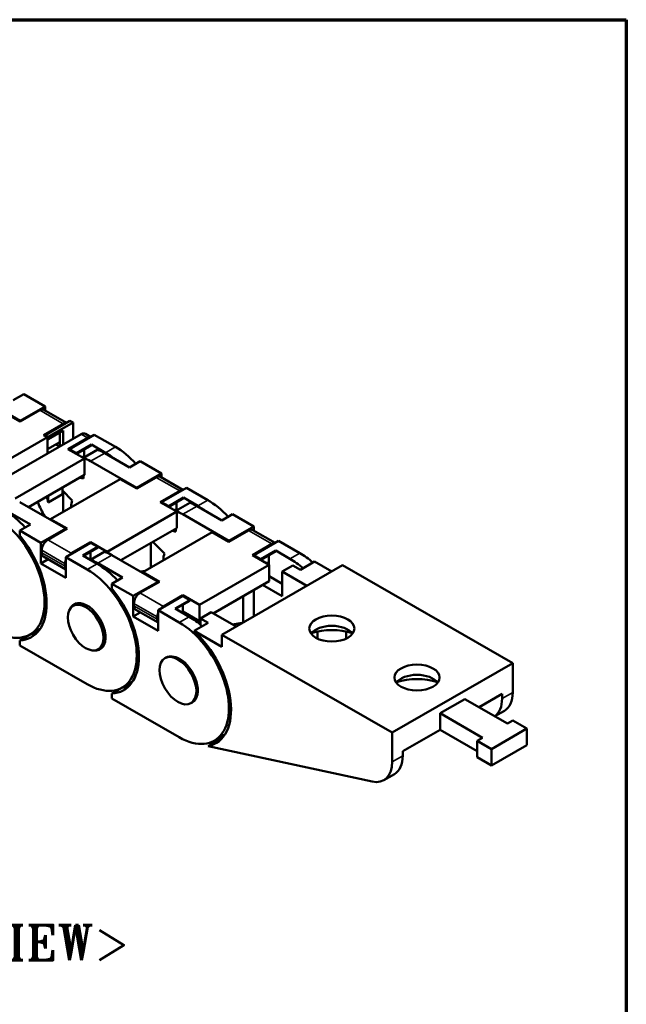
# Model space of a CAD drawing. Header units: millimetres. Extents: x 10 to 277, y 10 to 201.
# Tile 7 of 7: x 236 to 277, y 129 to 195. Entities that reach past the tile are written whole.
import ezdxf

# ---------------------------------------------------------------- set-up
doc = ezdxf.new("R2010")
doc.units = ezdxf.units.MM
doc.header["$LTSCALE"] = 0.3
for name, color, linetype, lineweight in [('경계(ISO)', 7, 'Continuous', 70), ('기호(ISO)', 7, 'Continuous', 25), ('외형선(ISO)', 7, 'Continuous', 50), ('좁은 외형선(ISO)', 4, 'Continuous', 35)]:
    doc.layers.add(name, color=color, linetype=linetype, lineweight=lineweight)
doc.styles.add('한신 주석 텍스트', font='RomanT.shx')

msp = doc.modelspace()

# ---------------------------------------------------------------- linework, layer by layer
at = {"layer": '경계(ISO)'}
for p, q in [((156.667, 194.667), (276.667, 194.667)), ((276.667, 194.667), (276.667, 10))]:
    msp.add_line(p, q, dxfattribs=at)
at = {"layer": '외형선(ISO)'}
for p, q in [((236.391, 167.996), (233.327, 169.761)), ((235.92, 169.353), (236.627, 169.761)), ((236.627, 169.761), (238.041, 168.946)), ((238.041, 168.946), (236.391, 167.996)), ((238.041, 168.675), (238.041, 168.946)), ((235.284, 168.58), (236.391, 167.942)), ((236.391, 167.942), (237.688, 168.688)), ((239.456, 167.861), (237.971, 168.716)), ((236.391, 167.996), (236.391, 167.942)), ((239.243, 167.792), (237.947, 167.046)), ((238.041, 167.046), (239.691, 167.996)), ((239.899, 167.876), (238.249, 166.926)), ((239.691, 167.996), (239.899, 167.876)), ((239.899, 166.79), (239.899, 167.876)), ((233.229, 162.949), (240.442, 167.103)), ((237.947, 167.046), (238.202, 166.899)), ((238.041, 166.992), (238.041, 167.046)), ((238.249, 166.926), (238.041, 167.046)), ((238.249, 166.779), (239.239, 167.349)), ((239.031, 166.29), (239.031, 167.229)), ((239.239, 167.349), (239.239, 166.41)), ((239.657, 166.116), (241.307, 167.066)), ((241.072, 166.93), (240.724, 167.13)), ((241.307, 167.066), (242.721, 166.251)), ((238.202, 166.899), (233.583, 164.239)), ((238.202, 165.813), (238.202, 166.899)), ((239.031, 166.58), (238.202, 166.103)), ((238.249, 166.926), (238.249, 166.779)), ((238.748, 166.417), (238.999, 166.272)), ((240.859, 166.862), (239.563, 166.116)), ((241.118, 166.414), (240.128, 165.844)), ((240.128, 165.799), (241.118, 166.369)), ((242.061, 165.871), (241.118, 166.414)), ((241.118, 166.369), (241.118, 166.414)), ((239.563, 166.116), (240.67, 165.478)), ((239.657, 166.061), (239.657, 166.116)), ((240.128, 165.844), (239.657, 166.116)), ((240.128, 165.844), (240.128, 165.799)), ((240.6, 165.534), (241.542, 166.076)), ((240.647, 165.561), (240.647, 166.097)), ((242.014, 165.844), (243.664, 164.894)), ((240.67, 165.478), (236.051, 162.817)), ((240.647, 165.65), (240.509, 165.571)), ((240.6, 165.518), (240.6, 165.534)), ((240.67, 165.478), (240.67, 164.388)), ((244.135, 163.537), (241.071, 165.301)), ((243.664, 164.894), (244.371, 165.301)), ((244.371, 165.301), (245.785, 164.487)), ((240.67, 164.388), (236.95, 162.245)), ((245.785, 164.487), (244.135, 163.537)), ((245.785, 164.216), (245.785, 164.487)), ((243.027, 164.12), (238.408, 161.46)), ((240.6, 164.149), (240.6, 164.347)), ((243.027, 164.12), (244.135, 163.482)), ((244.135, 163.482), (245.432, 164.229)), ((247.2, 163.401), (245.714, 164.257)), ((238.249, 162.561), (239.192, 163.104)), ((239.192, 163.359), (239.192, 163.536)), ((239.192, 163.104), (239.192, 163.359)), ((239.853, 162.7), (239.192, 163.359)), ((239.239, 163.312), (239.239, 161.939)), ((244.135, 163.537), (244.135, 163.482)), ((246.987, 163.333), (245.691, 162.587)), ((245.785, 162.587), (247.435, 163.537)), ((247.435, 163.537), (248.849, 162.722)), ((239.421, 160.822), (236.357, 162.587)), ((238.249, 162.993), (238.249, 162.561)), ((245.691, 162.587), (246.799, 161.949)), ((245.785, 162.532), (245.785, 162.587)), ((246.257, 162.315), (245.785, 162.587)), ((247.246, 162.885), (246.257, 162.315)), ((246.257, 162.27), (247.246, 162.84)), ((246.728, 162.005), (247.671, 162.547)), ((246.775, 162.032), (246.775, 162.568)), ((247.246, 162.84), (247.246, 162.885)), ((248.189, 162.342), (247.246, 162.885)), ((235.414, 162.044), (237.064, 161.094)), ((246.799, 161.949), (242.179, 159.288)), ((246.257, 162.315), (246.257, 162.27)), ((246.775, 162.121), (246.637, 162.042)), ((246.728, 161.989), (246.728, 162.005)), ((246.799, 161.949), (246.799, 160.859)), ((250.263, 160.008), (247.199, 161.772)), ((248.142, 162.315), (249.792, 161.365)), ((249.792, 161.365), (250.499, 161.772)), ((250.499, 161.772), (251.913, 160.958)), ((237.064, 161.094), (236.357, 160.686)), ((238.408, 161.46), (239.515, 160.822)), ((238.408, 161.46), (238.408, 161.406)), ((236.357, 160.686), (237.771, 159.872)), ((236.357, 160.686), (236.357, 160.363)), ((237.771, 159.872), (239.421, 160.822)), ((239.515, 160.822), (238.219, 160.076)), ((239.421, 160.822), (239.421, 160.768)), ((246.799, 160.859), (243.078, 158.716)), ((249.156, 160.591), (244.536, 157.931)), ((246.728, 160.62), (246.728, 160.818)), ((249.156, 160.591), (250.263, 159.953)), ((251.913, 160.958), (250.263, 160.008)), ((250.263, 159.953), (251.56, 160.7)), ((253.328, 159.872), (251.843, 160.728)), ((251.913, 160.687), (251.913, 160.958)), ((237.771, 158.509), (237.771, 159.872)), ((241.071, 159.872), (239.421, 158.922)), ((239.775, 159.18), (241.071, 159.926)), ((241.071, 159.926), (241.071, 159.872)), ((241.071, 159.926), (242.179, 159.288)), ((241.542, 159.6), (241.071, 159.872)), ((245.078, 159.868), (245.078, 158.243)), ((245.981, 159.171), (245.207, 159.942)), ((250.263, 160.008), (250.263, 159.953)), ((253.115, 159.804), (251.819, 159.058)), ((251.913, 159.058), (253.563, 160.008)), ((253.563, 160.008), (254.978, 159.193)), ((237.818, 159.382), (237.818, 159.218)), ((240.553, 159.03), (241.542, 159.6)), ((241.542, 159.555), (240.592, 159.008)), ((242.014, 159.29), (241.071, 158.747)), ((241.071, 159.284), (241.071, 158.836)), ((241.542, 159.6), (241.542, 159.555)), ((242.179, 159.288), (242.179, 159.218)), ((253.375, 159.356), (252.385, 158.786)), ((252.385, 158.741), (253.375, 159.311)), ((254.318, 158.813), (253.375, 159.356)), ((253.375, 159.311), (253.375, 159.356)), ((238.243, 158.781), (237.771, 158.509)), ((239.421, 157.559), (237.771, 158.509)), ((237.936, 158.958), (239.421, 158.103)), ((239.374, 158.486), (239.374, 158.322)), ((239.421, 158.922), (239.421, 157.559)), ((239.421, 158.922), (240.835, 158.107)), ((241.495, 158.487), (240.553, 159.03)), ((240.98, 158.784), (241.071, 158.836)), ((241.101, 158.819), (241.01, 158.767)), ((241.05, 158.744), (241.118, 158.784)), ((241.071, 158.836), (241.149, 158.792)), ((241.071, 158.747), (241.071, 158.732)), ((241.118, 158.784), (241.118, 158.809)), ((241.118, 158.784), (241.127, 158.779)), ((241.542, 158.515), (243.192, 157.564)), ((245.549, 157.293), (242.485, 159.058)), ((251.819, 159.058), (252.927, 158.42)), ((251.913, 159.003), (251.913, 159.058)), ((252.385, 158.786), (251.913, 159.058)), ((252.385, 158.786), (252.385, 158.741)), ((252.903, 158.592), (252.766, 158.513)), ((252.903, 158.433), (252.903, 159.039)), ((255.954, 158.631), (255.011, 158.088)), ((257.096, 157.973), (255.954, 158.631)), ((244.692, 158.021), (244.38, 157.966)), ((244.536, 157.931), (245.644, 157.293)), ((244.536, 157.931), (244.536, 157.877)), ((252.927, 158.42), (248.307, 155.759)), ((257.806, 158.382), (249.792, 153.767)), ((252.927, 158.42), (252.927, 157.33)), ((254.506, 158.379), (253.799, 157.972)), ((253.799, 157.972), (253.799, 156.337)), ((253.799, 157.972), (255.446, 157.023)), ((255.011, 158.088), (254.506, 158.379)), ((269.119, 151.867), (257.806, 158.382)), ((243.192, 157.564), (242.485, 157.157)), ((242.485, 157.157), (243.9, 156.343)), ((242.485, 157.157), (242.485, 156.834)), ((243.9, 156.343), (245.549, 157.293)), ((245.644, 157.293), (244.347, 156.547)), ((245.549, 157.293), (245.549, 157.239)), ((252.927, 157.33), (249.206, 155.187)), ((252.927, 157.653), (253.799, 157.151)), ((251.913, 156.746), (251.913, 154.989)), ((253.799, 156.337), (252.501, 157.084)), ((240.242, 155.874), (239.909, 155.682)), ((243.9, 154.98), (243.9, 156.343)), ((243.947, 155.852), (243.947, 155.689)), ((247.199, 156.343), (245.549, 155.393)), ((245.903, 155.651), (247.199, 156.397)), ((246.681, 155.501), (247.671, 156.071)), ((247.671, 156.026), (246.72, 155.479)), ((247.199, 156.397), (247.199, 156.343)), ((247.199, 156.397), (248.307, 155.759)), ((247.671, 156.071), (247.199, 156.343)), ((247.671, 156.071), (247.671, 156.026)), ((251.206, 156.339), (251.206, 154.582)), ((244.371, 155.252), (243.9, 154.98)), ((244.065, 155.429), (245.549, 154.574)), ((245.549, 155.393), (245.549, 154.03)), ((245.549, 155.393), (246.964, 154.578)), ((247.624, 154.958), (246.681, 155.501)), ((247.109, 155.255), (247.199, 155.307)), ((247.229, 155.29), (247.138, 155.238)), ((247.178, 155.215), (247.246, 155.255)), ((247.199, 155.755), (247.199, 155.307)), ((247.199, 155.307), (248.307, 154.669)), ((247.246, 155.255), (247.246, 155.28)), ((247.246, 155.255), (248.189, 154.712)), ((248.307, 155.759), (248.307, 154.669)), ((249.085, 155.257), (248.378, 154.85)), ((249.085, 155.257), (250.732, 154.309)), ((245.549, 154.03), (243.9, 154.98)), ((245.502, 154.957), (245.502, 154.793)), ((248.883, 154.559), (247.94, 154.016)), ((248.378, 154.71), (248.307, 154.669)), ((248.378, 154.85), (248.378, 154.423)), ((248.378, 154.85), (248.883, 154.559)), ((251.151, 154.55), (250.508, 154.437)), ((237.696, 154.157), (237.036, 153.777)), ((249.792, 152.95), (247.94, 154.016)), ((256.156, 153.976), (256.156, 153.503)), ((258.041, 153.976), (258.041, 153.503)), ((237.064, 153.787), (236.357, 153.379)), ((236.357, 153.379), (236.357, 153.056)), ((237.064, 153.793), (237.064, 153.787)), ((261.106, 147.252), (249.792, 153.767)), ((249.792, 153.767), (249.792, 152.95)), ((240.835, 150.477), (236.357, 153.056)), ((241.906, 152.985), (241.573, 152.794)), ((246.098, 152.265), (246.004, 152.211)), ((261.106, 147.252), (269.119, 151.867)), ((269.119, 149.929), (269.119, 151.867)), ((243.824, 150.628), (243.164, 150.248)), ((243.192, 150.258), (242.485, 149.85)), ((243.192, 150.264), (243.192, 150.258)), ((242.485, 149.85), (242.485, 149.527)), ((246.964, 146.948), (242.485, 149.527)), ((265.938, 149.49), (264.288, 148.539)), ((268.766, 147.861), (265.938, 149.49)), ((268.412, 149.825), (266.884, 148.945)), ((268.412, 149.825), (268.412, 149.522)), ((247.84, 149.268), (247.734, 149.207)), ((268.565, 148.704), (267.933, 148.341)), ((264.288, 148.539), (264.288, 147.449)), ((264.288, 148.539), (267.116, 146.911)), ((269.119, 148.064), (268.766, 147.861)), ((270.062, 147.521), (269.119, 148.064)), ((264.288, 147.449), (261.813, 146.024)), ((264.288, 147.449), (266.762, 146.024)), ((267.705, 146.164), (270.062, 147.521)), ((270.062, 146.431), (270.062, 147.521)), ((248.876, 146.354), (249.817, 146.896)), ((249.952, 147.099), (249.292, 146.719)), ((249.818, 146.897), (249.661, 146.931)), ((261.106, 145.314), (261.106, 147.252)), ((267.116, 146.911), (266.762, 146.707)), ((266.762, 145.617), (266.762, 146.707)), ((266.762, 146.707), (267.705, 146.164)), ((248.876, 146.354), (259.78, 143.996)), ((261.813, 146.024), (261.813, 145.722)), ((267.705, 145.074), (270.062, 146.431)), ((267.705, 145.074), (267.705, 146.164)), ((266.762, 145.617), (267.705, 145.074)), ((260.551, 144.089), (261.258, 144.497))]:
    msp.add_line(p, q, dxfattribs=at)
for centre, major_axis, ratio, start_param, end_param in [((237.688, 168.225), (0.283, 0.491), 0.578093, 0, 0.783464), ((239.243, 167.329), (0.283, 0.491), 0.578093, 0.294473, 0.783464), ((240.442, 166.639), (0.283, 0.491), 0.578093, 0, 0.783464), ((239.456, 162.416), (-2.395, 4.16), 0.578093, 5.863006, 5.877907), ((240.859, 166.399), (0.283, 0.491), 0.578093, 0.294473, 0.783464), ((241.071, 161.486), (-2.395, 4.16), 0.578093, 5.781201, 5.78922), ((242.014, 162.029), (2.329, -4.044), 0.578093, 2.358128, 2.501476), ((242.061, 162.056), (-2.329, 4.044), 0.578093, 5.330816, 5.499721), ((242.721, 162.436), (2.329, -4.044), 0.578093, 1.934356, 2.358128), ((241.071, 161.486), (-2.329, 4.044), 0.578093, 5.499721, 5.643068), ((241.071, 161.486), (1.497, -2.6), 0.578093, 2.582221, 2.701741), ((245.432, 163.766), (0.283, 0.491), 0.578093, 0, 0.783464), ((246.987, 162.87), (0.283, 0.491), 0.578093, 0.294473, 0.783464), ((240.446, 162.986), (-2.395, 4.16), 0.578093, 1.339136, 1.565318), ((239.456, 162.416), (-0.915, 1.589), 0.578093, 0.925897, 1.162728), ((241.071, 161.486), (-0.915, 1.589), 0.578093, 0.438266, 0.777458), ((248.142, 158.5), (2.329, -4.044), 0.578093, 2.358128, 2.501476), ((248.849, 158.907), (2.329, -4.044), 0.578093, 1.934356, 2.358128), ((235.367, 158.201), (-2.329, 4.044), 0.578093, 5.075949, 5.499721), ((247.199, 157.957), (-2.395, 4.16), 0.578093, 5.781201, 5.78922), ((247.199, 157.957), (-2.329, 4.044), 0.578093, 5.499721, 5.643068), ((248.189, 158.527), (-2.329, 4.044), 0.578093, 5.330816, 5.499721), ((234.707, 157.821), (2.329, -4.044), 0.578093, 5.499721, 8.641314), ((247.199, 157.957), (1.497, -2.6), 0.578093, 2.582221, 2.701741), ((251.56, 160.237), (0.283, 0.491), 0.578093, 0, 0.783464), ((234.707, 157.821), (2.429, -4.217), 0.578093, 5.999751, 8.141283), ((238.219, 159.612), (-0.283, -0.491), 0.578093, 3.925057, 5.495853), ((253.115, 159.341), (0.283, 0.491), 0.578093, 0.294473, 0.783464), ((238.219, 159.449), (-0.283, -0.491), 0.578093, 5.495853, 6.283185), ((239.775, 158.716), (0.283, 0.491), 0.578093, 0.783464, 1.272456), ((242.485, 155.242), (-2.329, 4.044), 0.578093, 5.499721, 5.643068), ((247.199, 157.957), (-0.915, 1.589), 0.578093, 0.438266, 0.777458), ((254.978, 155.378), (2.329, -4.044), 0.578093, 2.094031, 2.358128), ((239.775, 158.716), (0.283, 0.491), 0.578093, 1.864303, 2.354261), ((241.542, 154.699), (2.329, -4.044), 0.578093, 2.358128, 2.501476), ((241.495, 154.672), (-2.329, 4.044), 0.578093, 5.075949, 5.499721), ((253.328, 154.428), (-2.395, 4.16), 0.578093, 5.781201, 5.78922), ((254.318, 154.998), (-2.329, 4.044), 0.578093, 5.235623, 5.499721), ((239.775, 158.553), (-0.283, -0.491), 0.578093, 5.495853, 5.985811), ((240.835, 154.292), (2.329, -4.044), 0.578093, 5.499721, 8.641314), ((240.835, 154.292), (2.429, -4.217), 0.578093, 5.999751, 8.141283), ((244.347, 156.083), (-0.283, -0.491), 0.578093, 3.925057, 5.495853), ((240.835, 154.292), (-0.865, 1.502), 0.578093, 2.728207, 6.696571), ((244.347, 155.92), (-0.283, -0.491), 0.578093, 5.495853, 6.283185), ((245.903, 155.187), (0.283, 0.491), 0.578093, 1.864303, 2.354261), ((245.903, 155.187), (0.283, 0.491), 0.578093, 0.783464, 1.272456), ((245.903, 155.024), (-0.283, -0.491), 0.578093, 5.495853, 5.985811), ((246.964, 150.763), (2.329, -4.044), 0.578093, 5.499721, 8.641314), ((247.624, 151.143), (-2.329, 4.044), 0.578093, 5.235623, 5.499721), ((248.189, 158.527), (2.329, -4.044), 0.578093, 5.499721, 5.556848), ((235.367, 158.201), (2.329, -4.044), 0.578093, 0, 0.013921), ((246.963, 150.763), (2.429, -4.217), 0.578093, 6.088944, 8.353631), ((257.099, 153.493), (-1.5, 0), 0.575862, 3.546963, 5.877815), ((257.099, 152.539), (2.667, 0), 0.575862, 1.036943, 2.104649), ((235.414, 158.228), (2.429, -4.217), 0.578093, 5.999751, 6.137656), ((246.964, 150.763), (0.865, -1.502), 0.578093, 6.269913, 8.641376), ((241.495, 154.672), (2.329, -4.044), 0.578093, 0, 0.013921), ((262.756, 150.236), (-1.5, 0), 0.575862, 3.546963, 5.877815), ((262.756, 149.282), (2.667, 0), 0.575862, 1.036943, 2.104649), ((241.542, 154.699), (2.429, -4.217), 0.578093, 5.999751, 6.137656), ((266.527, 150.608), (1.331, -2.311), 0.578093, 0.054926, 0.787332), ((267.234, 151.015), (1.331, -2.311), 0.578093, 0, 0.787332), ((247.624, 151.143), (2.329, -4.044), 0.578093, 0, 0.01377), ((259.927, 146.808), (1.331, -2.311), 0.578093, 0, 0.787332), ((259.22, 146.4), (1.331, -2.311), 0.578093, 5.801262, 7.070517)]:
    msp.add_ellipse(centre, major_axis=major_axis, ratio=ratio, start_param=start_param, end_param=end_param, dxfattribs=at)
for centre, major_axis, ratio in [((240.741, 154.238), (-0.832, 1.444), 0.578093), ((257.099, 154.174), (-1.5, 0), 0.575862), ((246.869, 150.709), (-0.865, 1.502), 0.578093), ((262.756, 150.917), (-1.5, 0), 0.575862)]:
    msp.add_ellipse(centre, major_axis=major_axis, ratio=ratio, dxfattribs=at)
at = {"layer": '좁은 외형선(ISO)'}
for p, q in [((239.243, 167.792), (237.688, 168.688)), ((240.859, 166.862), (240.442, 167.103)), ((241.071, 165.301), (242.014, 165.844)), ((242.061, 165.871), (242.721, 166.251)), ((246.987, 163.333), (245.432, 164.229)), ((248.189, 162.342), (248.849, 162.722)), ((247.199, 161.772), (248.142, 162.315)), ((253.115, 159.804), (251.56, 160.7)), ((239.775, 159.18), (238.219, 160.076)), ((237.818, 159.382), (239.374, 158.486)), ((239.374, 158.322), (237.818, 159.218)), ((254.318, 158.813), (254.978, 159.193)), ((241.495, 158.487), (240.835, 158.107)), ((242.485, 159.058), (241.542, 158.515)), ((245.903, 155.651), (244.347, 156.547)), ((243.947, 155.852), (245.502, 154.957)), ((245.502, 154.793), (243.947, 155.689)), ((247.624, 154.958), (246.964, 154.578)), ((268.412, 149.522), (269.119, 149.929)), ((261.106, 145.314), (261.813, 145.722))]:
    msp.add_line(p, q, dxfattribs=at)
msp.add_ellipse((246.963, 150.763), major_axis=(-0.865, 1.502), ratio=0.578093, start_param=5.499658, end_param=6.283185, dxfattribs=at)

# ---------------------------------------------------------------- texts
at = {"layer": '기호(ISO)', "color": 2, "insert": (227.816, 133.294), "char_height": 2.33333, "width": 42.43833, "attachment_point": 5, "style": '한신 주석 텍스트'}
msp.add_mtext('{<ISOMETRIC VIEW>}', dxfattribs=at)

doc.saveas('drawing.dxf')
